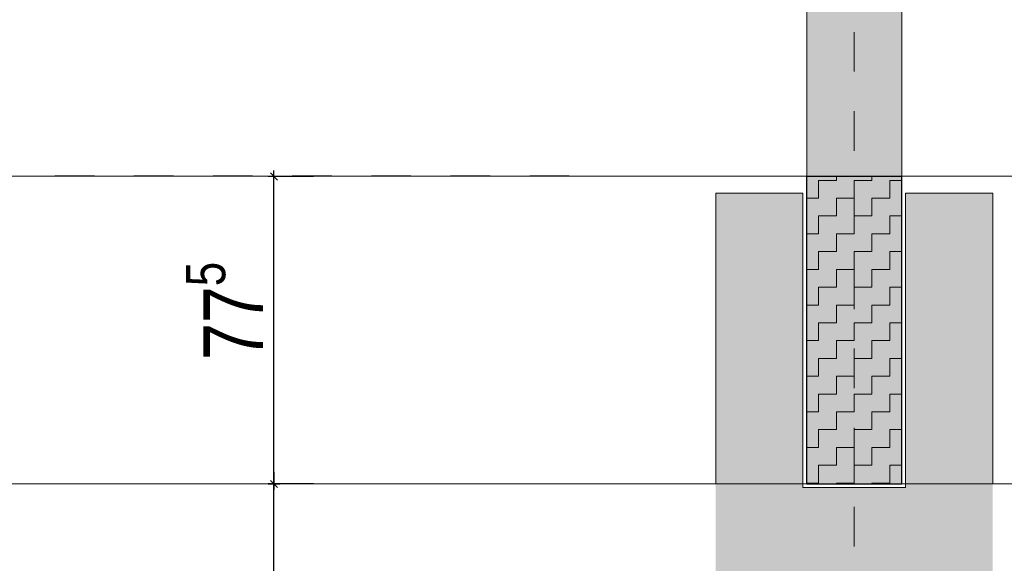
# Model space of a CAD drawing. Header units: metres. Extents: x 1316.5 to 1415.3, y -94.1 to -52.
# Tile 171 of 256: x 1356.3 to 1358.7, y -56.9 to -55.5. Entities that reach past the tile are written whole.
import ezdxf

# ---------------------------------------------------------------- set-up
doc = ezdxf.new("R2010")
doc.units = ezdxf.units.M
doc.header["$PDMODE"] = 65
doc.linetypes.add('AUSGEZOGEN', pattern=[0])
doc.linetypes.add('STRICHPUNKT2_S5', pattern=[0.1, 0.07, -0.01, 0.01, -0.01])
for name, color, linetype, lineweight in [('XR$11$Achsen', 4, 'AUSGEZOGEN', 13), ('XR$11$Ansicht', 1, 'AUSGEZOGEN', 50), ('XR$11$Design', 4, 'AUSGEZOGEN', 13), ('XR$11$Wand', 1, 'AUSGEZOGEN', 50), ('XR$12$Maßlinie 1_50', 7, 'AUSGEZOGEN', 25), ('XR$13$Muster', 4, 'AUSGEZOGEN', 13), ('XR$13$Möblierung', 4, 'AUSGEZOGEN', 13)]:
    doc.layers.add(name, color=color, linetype=linetype, lineweight=lineweight)
doc.styles.add('ARIAL', font='arial.ttf')
doc.dimstyles.new('DIMSTYLE_51', dxfattribs={"dimtxt": 0.15, "dimasz": 0.03, "dimexe": 0, "dimexo": 0, "dimgap": 0.075, "dimtad": 2, "dimdec": 3, "dimrnd": 0.005, "dimzin": 4, "dimdsep": 46, "dimtxsty": 'ARIAL', "dimblk1": 'ALL_ML_STRICH', "dimblk2": 'ALL_ML_STRICH', "dimsah": 1, "dimcen": 0, "dimclrd": 3, "dimclre": 3, "dimclrt": 3, "dimadec": 0, "dimazin": 0, "dimtfac": 1, "dimtdec": 0, "dimtix": 1, "dimtmove": 2, "dimatfit": 3, "dimfxl": 0, "dimtzin": 0, "dimlwd": 0, "dimlwe": 25, "dimarcsym": 0})
doc.dimstyles.new('DIMSTYLE_52', dxfattribs={"dimtxt": 0.15, "dimasz": 0.03, "dimexe": 0, "dimexo": 0, "dimgap": 0.075, "dimtad": 2, "dimdec": 1, "dimlfac": 100, "dimrnd": 0.5, "dimzin": 4, "dimdsep": 46, "dimtxsty": 'ARIAL', "dimblk1": 'ALL_ML_STRICH', "dimblk2": 'ALL_ML_STRICH', "dimsah": 1, "dimcen": 0, "dimclrd": 3, "dimclre": 3, "dimclrt": 3, "dimadec": 0, "dimazin": 0, "dimtfac": 1, "dimtdec": 0, "dimtix": 1, "dimtmove": 2, "dimatfit": 3, "dimfxl": 0, "dimtzin": 0, "dimlwd": 0, "dimlwe": 25, "dimarcsym": 0})
doc.dimstyles.new('DIMSTYLE_53', dxfattribs={"dimtxt": 0.125, "dimasz": 0.15, "dimexe": 0, "dimexo": 0, "dimgap": 0.0625, "dimtad": 2, "dimrnd": 0.005, "dimzin": 4, "dimdsep": 46, "dimtxsty": 'ARIAL', "dimblk1": 'ALL_ML_KREIS', "dimblk2": 'ALL_ML_KREIS', "dimsah": 1, "dimcen": 0, "dimclrd": 3, "dimclre": 3, "dimclrt": 3, "dimadec": 0, "dimazin": 0, "dimtfac": 1, "dimtdec": 0, "dimtix": 1, "dimtmove": 2, "dimatfit": 3, "dimfxl": 0, "dimtzin": 0, "dimlwd": 0, "dimlwe": 25, "dimarcsym": 0})

# ---------------------------------------------------------------- blocks, each defined once
blk = doc.blocks.new('ALL_ML_STRICH')
at = {"color": 0, "linetype": 'ByBlock', "lineweight": -2}
for p, q in [((-1, 0), (0.5, 0)), ((-0.3, -0.3), (0.3, 0.3)), ((0, -0.5), (0, 0.5))]:
    blk.add_line(p, q, dxfattribs=at)
blk = doc.blocks.new('*D762')
at = {"layer": 'DEFPOINTS', "color": 3, "linetype": 'AUSGEZOGEN', "lineweight": 25, "transparency": 33554687}
for p in [(1358.2501, -56.7023), (1356.9039, -62.2251), (1358.4381, -62.2251)]:
    blk.add_point(p, dxfattribs=at)
at = {"layer": 'XR$12$Maßlinie 1_50', "color": 3, "linetype": 'AUSGEZOGEN', "lineweight": -2, "transparency": 33554687}
for p, q in [((1357.0039, -56.7023), (1356.9039, -56.7023)), ((1356.9039, -62.2251), (1356.9039, -56.7023)), ((1357.0039, -62.2251), (1356.9039, -62.2251))]:
    blk.add_line(p, q, dxfattribs=at)
at = {"layer": 'XR$12$Maßlinie 1_50', "color": 3, "linetype": 'AUSGEZOGEN', "lineweight": 25, "transparency": 33554687, "xscale": 0.03000000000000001, "yscale": 0.03000000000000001, "zscale": 0.03000000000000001}
for p, rotation in [((1356.9039, -56.7023), 90), ((1356.9039, -62.2251), 270)]:
    blk.add_blockref('ALL_ML_STRICH', p, dxfattribs=dict(at, rotation=rotation))
at = {"layer": 'XR$12$Maßlinie 1_50', "color": 3, "linetype": 'AUSGEZOGEN', "lineweight": 25, "transparency": 33554687, "insert": (1356.7763, -59.4428), "char_height": 0.15, "width": 0.6, "attachment_point": 5, "rotation": 90, "style": 'ARIAL'}
blk.add_mtext('\\W0.80;\\A1;{\\A1;{5.52\\H0.099000;\\S5^ ;}}', dxfattribs=at)
blk = doc.blocks.new('*D763')
at = {"layer": 'DEFPOINTS', "color": 3, "linetype": 'AUSGEZOGEN', "lineweight": 25, "transparency": 33554687}
for p in [(1358.2501, -55.9251), (1356.9039, -56.7023), (1358.2501, -56.7023)]:
    blk.add_point(p, dxfattribs=at)
at = {"layer": 'XR$12$Maßlinie 1_50', "color": 3, "linetype": 'AUSGEZOGEN', "lineweight": -2, "transparency": 33554687}
for p, q in [((1357.0039, -55.9251), (1356.9039, -55.9251)), ((1356.9039, -56.7023), (1356.9039, -55.9251)), ((1357.0039, -56.7023), (1356.9039, -56.7023))]:
    blk.add_line(p, q, dxfattribs=at)
at = {"layer": 'XR$12$Maßlinie 1_50', "color": 3, "linetype": 'AUSGEZOGEN', "lineweight": 25, "transparency": 33554687, "xscale": 0.03000000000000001, "yscale": 0.03000000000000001, "zscale": 0.03000000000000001}
for p, rotation in [((1356.9039, -55.9251), 90), ((1356.9039, -56.7023), 270)]:
    blk.add_blockref('ALL_ML_STRICH', p, dxfattribs=dict(at, rotation=rotation))
at = {"layer": 'XR$12$Maßlinie 1_50', "color": 3, "linetype": 'AUSGEZOGEN', "lineweight": 25, "transparency": 33554687, "insert": (1356.7789, -56.2649), "char_height": 0.15, "width": 0.48, "attachment_point": 5, "rotation": 90, "style": 'ARIAL'}
blk.add_mtext('\\W0.80;\\A1;{\\A1;{77\\H0.099000;\\S5^ ;}}', dxfattribs=at)
blk = doc.blocks.new('ALL_ML_KREIS')
at = {"color": 0, "linetype": 'ByBlock', "lineweight": -2}
for p, q in [((0, -0.5), (0, 0.5)), ((-1, 0), (0.5, 0))]:
    blk.add_line(p, q, dxfattribs=at)
blk.add_circle((0, 0), 0.15, dxfattribs=at)
blk = doc.blocks.new('*D764')
at = {"layer": 'DEFPOINTS', "color": 3, "linetype": 'AUSGEZOGEN', "lineweight": 25, "transparency": 33554687}
for p in [(1361.1501, -55.5733), (1342.7701, -56.5768), (1342.7701, -64.661)]:
    blk.add_point(p, dxfattribs=at)
at = {"layer": 'XR$12$Maßlinie 1_50', "color": 3, "linetype": 'AUSGEZOGEN', "lineweight": -2, "transparency": 33554687}
for p, q in [((1342.7701, -64.361), (1342.7701, -64.661)), ((1361.1501, -64.361), (1361.1501, -64.661)), ((1342.7701, -64.661), (1361.1501, -64.661))]:
    blk.add_line(p, q, dxfattribs=at)
at = {"layer": 'XR$12$Maßlinie 1_50', "color": 3, "linetype": 'AUSGEZOGEN', "lineweight": 25, "transparency": 33554687, "xscale": 0.15, "yscale": 0.15, "zscale": 0.15, "rotation": 180}
blk.add_blockref('ALL_ML_KREIS', (1342.7701, -64.661), dxfattribs=at)
at = {"layer": 'XR$12$Maßlinie 1_50', "color": 3, "linetype": 'AUSGEZOGEN', "lineweight": 25, "transparency": 33554687, "xscale": 0.15, "yscale": 0.15, "zscale": 0.15}
blk.add_blockref('ALL_ML_KREIS', (1361.1501, -64.661), dxfattribs=at)
at = {"layer": 'XR$12$Maßlinie 1_50', "color": 3, "linetype": 'AUSGEZOGEN', "lineweight": 25, "transparency": 33554687, "insert": (1351.9642, -64.5463), "char_height": 0.125, "width": 0.625, "attachment_point": 5, "style": 'ARIAL'}
blk.add_mtext('\\A1;{\\A1;{18.38\\H0.082500;\\S^ ;}}', dxfattribs=at)

msp = doc.modelspace()

# ---------------------------------------------------------------- hatches: boundary and pattern name
at = {"layer": 'XR$13$Muster', "linetype": 'AUSGEZOGEN', "lineweight": 13, "transparency": 33554687}
h = msp.add_hatch(dxfattribs=at)
h.set_pattern_fill('MUSTER', color=3, scale=0.045, angle=90, style=0, pattern_type=2)
h.set_pattern_definition([(90, (-0.09, 0.09), (-0.045, 0.045), [0.045, -0.045]), (180, (-0.09, 0.09), (-0.045, -0.045), [0.045, -0.045])])
h.paths.add_polyline_path([(1358.4901, -55.9241), (1358.2501, -55.9241), (1358.2501, -56.7023), (1358.4901, -56.7023)], flags=0)
at = {"layer": 'XR$13$Möblierung', "linetype": 'AUSGEZOGEN', "lineweight": 13, "true_color": 0xcdb691, "transparency": 33554687}
for points in [[(1358.2501, -55.9241), (1358.4901, -55.9241), (1358.4902, -55.4923), (1358.2502, -55.4923)], [(1358.4901, -55.9251), (1358.2501, -55.9251), (1358.2501, -56.7023), (1358.4901, -56.7023)]]:
    msp.add_hatch(color=43, dxfattribs=at).paths.add_polyline_path(points)
at = {"layer": 'XR$13$Möblierung', "linetype": 'AUSGEZOGEN', "lineweight": 25, "transparency": 33554687}
msp.add_hatch(color=254, dxfattribs=at).paths.add_polyline_path([(1358.0201, -55.9674), (1358.0201, -63.2251), (1357.6201, -63.2251), (1357.6201, -63.7251), (1359.1201, -63.7251), (1359.1201, -63.2251), (1358.7201, -63.2251), (1358.7201, -55.9674), (1358.5001, -55.9674), (1358.5001, -56.7113), (1358.2401, -56.7113), (1358.2401, -55.9674)])

# ---------------------------------------------------------------- linework, layer by layer
at = {"layer": 'XR$11$Achsen', "color": 1, "linetype": 'STRICHPUNKT2_S5', "lineweight": 13, "transparency": 33554687}
msp.add_line((1358.3701, -62.4601), (1358.3701, -53.8536), dxfattribs=at)
at = {"layer": 'XR$11$Achsen', "color": 4, "linetype": 'STRICHPUNKT2_S5', "lineweight": 13, "transparency": 33554687}
for p, q in [((1358.2501, -55.9241), (1356.2749, -55.9233)), ((1358.2501, -56.7023), (1356.2749, -56.7023))]:
    msp.add_line(p, q, dxfattribs=at)
at = {"layer": 'XR$11$Ansicht', "color": 4, "linetype": 'AUSGEZOGEN', "lineweight": 13, "transparency": 33554687}
for p, q in [((1358.2501, -55.9241), (1358.2502, -55.4923)), ((1358.4901, -55.9241), (1358.4902, -55.4923)), ((1358.0201, -55.9674), (1358.2401, -55.9674)), ((1358.0201, -56.7023), (1358.0201, -55.9674)), ((1358.2401, -56.7113), (1358.2401, -55.9674)), ((1358.5001, -55.9674), (1358.7201, -55.9674)), ((1358.5001, -56.7113), (1358.5001, -55.9674)), ((1358.7201, -56.7023), (1358.7201, -55.9674)), ((1358.2401, -56.7113), (1358.5001, -56.7113))]:
    msp.add_line(p, q, dxfattribs=at)
at = {"layer": 'XR$11$Design', "color": 3, "linetype": 'AUSGEZOGEN', "lineweight": 25, "transparency": 33554687}
for p, q in [((1358.2501, -55.9241), (1358.4901, -55.9241)), ((1358.2501, -56.7023), (1358.2501, -55.9241)), ((1358.4901, -56.7023), (1358.4901, -55.9241)), ((1358.2501, -56.7023), (1358.4901, -56.7023))]:
    msp.add_line(p, q, dxfattribs=at)
at = {"layer": 'XR$11$Wand', "color": 52, "linetype": 'AUSGEZOGEN', "lineweight": 13, "transparency": 33554687}
for p, q in [((1358.2501, -55.9241), (1353.4901, -55.9241)), ((1360.5551, -55.9241), (1358.4901, -55.9241)), ((1343.3201, -56.7023), (1361.0901, -56.7023))]:
    msp.add_line(p, q, dxfattribs=at)

# ---------------------------------------------------------------- dimensions: what is measured, and where the dimension line sits
at = {"layer": 'XR$12$Maßlinie 1_50', "color": 3, "linetype": 'AUSGEZOGEN', "lineweight": 25, "transparency": 33554687}
dim = msp.add_linear_dim(base=(1361.1501, -64.661), p1=(1342.7701, -64.361), p2=(1361.1501, -64.361), dimstyle='DIMSTYLE_53', override={"dimpost": '<>', "dimclrd": 3, "dimclre": 3, "dimclrt": 3, "dimlwd": 0, "dimlwe": 25}, dxfattribs=at)
dim.commit()
dim.dimension.update_dxf_attribs({"geometry": '*D764', "text_midpoint": (1351.9642, -64.5463), "dimtype": 160})
for base, p1, p2, dimstyle, picture, middle in [((1356.9039, -55.9251), (1357.0039, -56.7023), (1357.0039, -55.9251), 'DIMSTYLE_52', '*D763', (1356.7789, -56.2649)), ((1356.9039, -56.7023), (1357.0039, -62.2251), (1357.0039, -56.7023), 'DIMSTYLE_51', '*D762', (1356.7763, -59.4428))]:
    dim = msp.add_linear_dim(base=base, p1=p1, p2=p2, angle=90, dimstyle=dimstyle, override={"dimpost": '<>', "dimclrd": 3, "dimclre": 3, "dimclrt": 3, "dimlwd": 0, "dimlwe": 25}, dxfattribs=at)
    dim.commit()
    dim.dimension.update_dxf_attribs({"geometry": picture, "text_midpoint": middle, "dimtype": 160})

doc.saveas('drawing.dxf')
